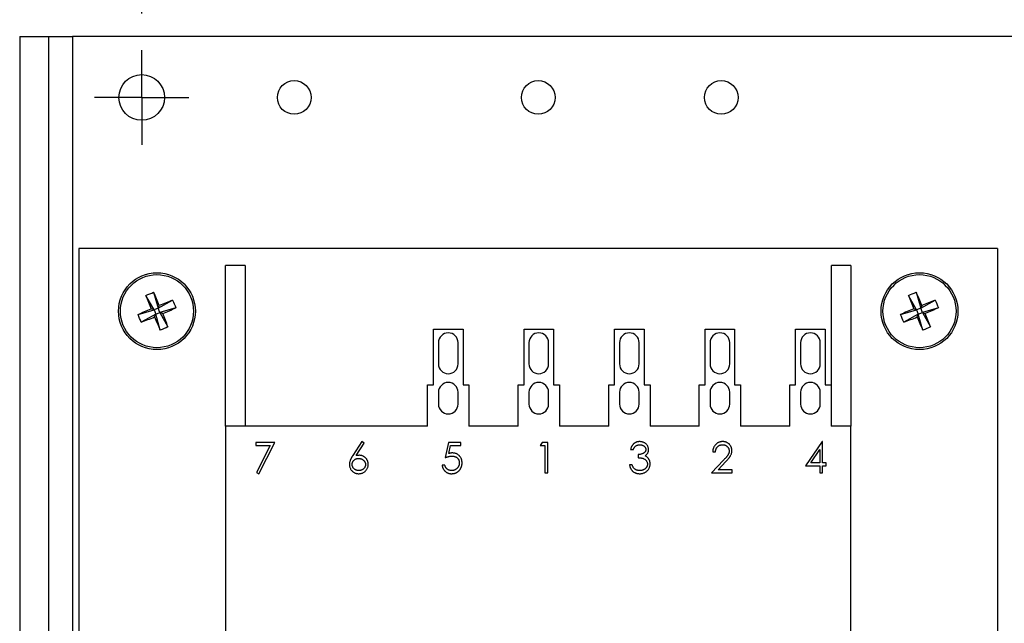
# Model space of a CAD drawing. Header units: inches. Extents: x 0.7 to 32.2, y 0.7 to 24.8.
# Tile 4 of 16: x 10.3 to 14.3, y 12.3 to 14.8. Entities that reach past the tile are written whole.
import ezdxf

# ---------------------------------------------------------------- set-up
doc = ezdxf.new("R2010")
doc.units = ezdxf.units.IN
doc.header["$LTSCALE"] = 3
doc.header["$MEASUREMENT"] = 0
doc.linetypes.add('CENTERX2', pattern=[0.8, 0.5, -0.1, 0.1, -0.1])
doc.layers.add('CENTER', color=40, linetype='CENTERX2')
doc.layers.add('DIMENSIONS', color=140, linetype='Continuous', lineweight=25)
doc.styles.add('SLDTEXTSTYLE0', font='TXT', dxfattribs={"width": 0.7})
doc.dimstyles.new('SLDDIMSTYLE3', dxfattribs={"dimtxt": 0.254883, "dimasz": 0.39, "dimexe": 0, "dimexo": 0.0625, "dimgap": 0.063721, "dimtad": 0, "dimtih": 1, "dimtoh": 1, "dimrnd": 1e-09, "dimzin": 4, "dimdsep": 46, "dimtxsty": 'SLDTEXTSTYLE0', "dimsah": 1, "dimcen": 0.09, "dimadec": 0, "dimazin": 1, "dimtfac": 1, "dimtofl": 0, "dimtmove": 0, "dimatfit": 3, "dimfxl": 0, "dimfrac": 2, "dimtolj": 1, "dimtzin": 12, "dimarcsym": 0})

# ---------------------------------------------------------------- blocks, each defined once
blk = doc.blocks.new('_D_3')
at = {"layer": 'DIMENSIONS'}
for p, q in [((10.7555, 14.806), (10.7555, 16.2686)), ((18.7555, 14.806), (18.7555, 16.2686)), ((10.7555, 15.8936), (13.9307, 15.8936)), ((14.2761, 15.8936), (14.1905, 15.8936)), ((14.1905, 15.8936), (14.1905, 15.4885)), ((15.2455, 15.8936), (15.3311, 15.8936)), ((15.3311, 15.8936), (15.3311, 15.4885)), ((18.7555, 15.8936), (15.5909, 15.8936)), ((14.1905, 15.4885), (14.2761, 15.4885)), ((15.3311, 15.4885), (15.2455, 15.4885))]:
    blk.add_line(p, q, dxfattribs=at)
for points in [[(10.7555, 15.8936), (11.1455, 15.8336), (11.1455, 15.9536)], [(18.7555, 15.8936), (18.3655, 15.9536), (18.3655, 15.8336)]]:
    blk.add_solid(points, dxfattribs=at)
at = {"layer": 'DIMENSIONS', "char_height": 0.25, "attachment_point": 1, "style": 'SLDTEXTSTYLE0'}
for s, insert in [('8.00', (14.3821, 16.2729)), ('203.2', (14.2761, 15.8108))]:
    blk.add_mtext(s, dxfattribs=dict(at, insert=insert))
blk = doc.blocks.new('_D_4')
at = {"layer": 'DIMENSIONS'}
for p, q in [((10.2555, 14.8625), (10.2555, 17.3464)), ((19.2555, 14.8625), (19.2555, 17.3464)), ((10.2555, 16.9714), (13.9307, 16.9714)), ((14.2761, 16.9714), (14.1905, 16.9714)), ((14.1905, 16.9714), (14.1905, 16.5663)), ((15.2455, 16.9714), (15.3311, 16.9714)), ((15.3311, 16.9714), (15.3311, 16.5663)), ((19.2555, 16.9714), (15.5909, 16.9714)), ((14.1905, 16.5663), (14.2761, 16.5663)), ((15.3311, 16.5663), (15.2455, 16.5663))]:
    blk.add_line(p, q, dxfattribs=at)
for points in [[(10.2555, 16.9714), (10.6455, 16.9114), (10.6455, 17.0314)], [(19.2555, 16.9714), (18.8655, 17.0314), (18.8655, 16.9114)]]:
    blk.add_solid(points, dxfattribs=at)
at = {"layer": 'DIMENSIONS', "char_height": 0.25, "attachment_point": 1, "style": 'SLDTEXTSTYLE0'}
for s, insert in [('9.00', (14.3821, 17.3507)), ('228.6', (14.2761, 16.8886))]:
    blk.add_mtext(s, dxfattribs=dict(at, insert=insert))
blk = doc.blocks.new('SW_CENTERMARKSYMBOL_3')
at = {"layer": 'CENTER', "color": 0}
for p, q in [((0, 0.1), (0, 0.1935)), ((0, 0), (0, 0.1)), ((-0.1, 0), (-0.1935, 0)), ((0, 0), (-0.1, 0)), ((0, 0), (0, -0.1)), ((0, 0), (0.1, 0)), ((0.1, 0), (0.1935, 0)), ((0, -0.1), (0, -0.1935))]:
    blk.add_line(p, q, dxfattribs=at)

msp = doc.modelspace()

# ---------------------------------------------------------------- linework, layer by layer
for p, q in [((10.2555, 14.7125), (10.2555, 10.082)), ((10.2555, 14.7125), (10.3736, 14.7125)), ((10.3736, 14.7125), (10.3736, 10.082)), ((10.3736, 14.7125), (10.472, 14.7125)), ((10.472, 14.7125), (10.472, 10.0836)), ((19.0389, 14.7125), (10.472, 14.7125)), ((14.2629, 13.8433), (10.4979, 13.8433)), ((10.4979, 13.8433), (10.4979, 10.8313)), ((14.2629, 13.8433), (14.2629, 10.8313)), ((11.1791, 13.7743), (11.0991, 13.7743)), ((11.0991, 13.1168), (11.0991, 13.7743)), ((11.1791, 13.7743), (11.1791, 13.1168)), ((13.6616, 13.7743), (13.5816, 13.7743)), ((13.5816, 13.1168), (13.5816, 13.7743)), ((13.6616, 13.7743), (13.6616, 13.1168)), ((10.8059, 13.5923), (10.7728, 13.6516)), ((10.8044, 13.6647), (10.8229, 13.5992)), ((13.9309, 13.5923), (13.8978, 13.6516)), ((13.9294, 13.6647), (13.9479, 13.5992)), ((10.8229, 13.5992), (10.8059, 13.5923)), ((10.8229, 13.5992), (10.8822, 13.6324)), ((10.8229, 13.5992), (10.8277, 13.611)), ((10.8298, 13.5823), (10.8229, 13.5992)), ((10.8953, 13.6007), (10.8298, 13.5823)), ((13.9479, 13.5992), (13.9309, 13.5923)), ((13.9479, 13.5992), (14.0072, 13.6324)), ((13.9527, 13.611), (13.9479, 13.5992)), ((13.9548, 13.5823), (13.9479, 13.5992)), ((14.0203, 13.6007), (13.9548, 13.5823)), ((10.7405, 13.5738), (10.8059, 13.5923)), ((10.8129, 13.5753), (10.7536, 13.5422)), ((10.8059, 13.5923), (10.7941, 13.5971)), ((10.8059, 13.5923), (10.8129, 13.5753)), ((10.808, 13.5635), (10.8129, 13.5753)), ((10.8129, 13.5753), (10.8298, 13.5823)), ((10.8313, 13.5099), (10.8129, 13.5753)), ((10.8416, 13.5774), (10.8298, 13.5823)), ((10.8298, 13.5823), (10.863, 13.523)), ((13.8655, 13.5738), (13.9309, 13.5923)), ((13.9379, 13.5753), (13.8786, 13.5422)), ((13.9191, 13.5971), (13.9309, 13.5923)), ((13.9309, 13.5923), (13.9379, 13.5753)), ((13.9379, 13.5753), (13.933, 13.5635)), ((13.9379, 13.5753), (13.9548, 13.5823)), ((13.9563, 13.5099), (13.9379, 13.5753)), ((13.9548, 13.5823), (13.988, 13.523)), ((13.9548, 13.5823), (13.9666, 13.5774)), ((11.9514, 13.2861), (11.9514, 13.5141)), ((11.9514, 13.5141), (12.0722, 13.5141)), ((12.0722, 13.5141), (12.0722, 13.2861)), ((12.3224, 13.2861), (12.3224, 13.5141)), ((12.3224, 13.5141), (12.4432, 13.5141)), ((12.4432, 13.5141), (12.4432, 13.2861)), ((12.6934, 13.2861), (12.6934, 13.5141)), ((12.6934, 13.5141), (12.8142, 13.5141)), ((12.8142, 13.5141), (12.8142, 13.2861)), ((13.0644, 13.2861), (13.0644, 13.5141)), ((13.0644, 13.5141), (13.1852, 13.5141)), ((13.1852, 13.5141), (13.1852, 13.2861)), ((13.4354, 13.2861), (13.4354, 13.5141)), ((13.4354, 13.5141), (13.5562, 13.5141)), ((13.5562, 13.5141), (13.5562, 13.2861)), ((11.9716, 13.4584), (11.9716, 13.3714)), ((12.052, 13.3714), (12.052, 13.4584)), ((12.3426, 13.4584), (12.3426, 13.3714)), ((12.423, 13.3714), (12.423, 13.4584)), ((12.7136, 13.4584), (12.7136, 13.3714)), ((12.794, 13.3714), (12.794, 13.4584)), ((13.0846, 13.4584), (13.0846, 13.3714)), ((13.165, 13.3714), (13.165, 13.4584)), ((13.4556, 13.4584), (13.4556, 13.3714)), ((13.536, 13.3714), (13.536, 13.4584)), ((11.9272, 13.1168), (11.9272, 13.2861)), ((11.9272, 13.2861), (11.9514, 13.2861)), ((12.0722, 13.2861), (12.0965, 13.2861)), ((12.0965, 13.2861), (12.0965, 13.1168)), ((12.2982, 13.1168), (12.2982, 13.2861)), ((12.2982, 13.2861), (12.3224, 13.2861)), ((12.4432, 13.2861), (12.4675, 13.2861)), ((12.4675, 13.2861), (12.4675, 13.1168)), ((12.6692, 13.1168), (12.6692, 13.2861)), ((12.6692, 13.2861), (12.6934, 13.2861)), ((12.8142, 13.2861), (12.8385, 13.2861)), ((12.8385, 13.2861), (12.8385, 13.1168)), ((13.0402, 13.1168), (13.0402, 13.2861)), ((13.0402, 13.2861), (13.0644, 13.2861)), ((13.1852, 13.2861), (13.2095, 13.2861)), ((13.2095, 13.2861), (13.2095, 13.1168)), ((13.4112, 13.1168), (13.4112, 13.2861)), ((13.4112, 13.2861), (13.4354, 13.2861)), ((13.5562, 13.2861), (13.5805, 13.2861)), ((13.5805, 13.2861), (13.5805, 13.1168)), ((11.9716, 13.2552), (11.9716, 13.2068)), ((12.052, 13.2068), (12.052, 13.2552)), ((12.3426, 13.2552), (12.3426, 13.2068)), ((12.423, 13.2068), (12.423, 13.2552)), ((12.7136, 13.2552), (12.7136, 13.2068)), ((12.794, 13.2068), (12.794, 13.2552)), ((13.0846, 13.2552), (13.0846, 13.2068)), ((13.165, 13.2068), (13.165, 13.2552)), ((13.4556, 13.2552), (13.4556, 13.2068)), ((13.536, 13.2068), (13.536, 13.2552)), ((11.1791, 13.1168), (11.0991, 13.1168)), ((11.0991, 13.1168), (11.0991, 11.5578)), ((11.9272, 13.1168), (11.1791, 13.1168)), ((12.2982, 13.1168), (12.0965, 13.1168)), ((12.6692, 13.1168), (12.4675, 13.1168)), ((13.0402, 13.1168), (12.8385, 13.1168)), ((13.4112, 13.1168), (13.2095, 13.1168)), ((13.5816, 13.1168), (13.5805, 13.1168)), ((13.6616, 13.1168), (13.5816, 13.1168)), ((13.6616, 11.5578), (13.6616, 13.1168)), ((11.2238, 13.05), (11.2238, 13.0372)), ((11.3007, 13.05), (11.2238, 13.05)), ((11.2238, 13.0372), (11.2817, 13.0372)), ((11.2817, 13.0372), (11.2253, 12.9271)), ((11.235, 12.9218), (11.3007, 13.05)), ((11.6581, 13.0532), (11.6208, 12.9961)), ((11.6337, 12.9959), (11.6667, 13.0464)), ((11.6667, 13.0464), (11.6581, 13.0532)), ((12.0122, 13.05), (11.9994, 12.9875)), ((12.0635, 13.05), (12.0122, 13.05)), ((12.0143, 13.0043), (12.021, 13.0372)), ((12.021, 13.0372), (12.0635, 13.0372)), ((12.0635, 13.0372), (12.0635, 13.05)), ((12.3962, 13.05), (12.3888, 13.0372)), ((12.3888, 13.0372), (12.4081, 13.0372)), ((12.4193, 13.05), (12.3962, 13.05)), ((12.4081, 13.0372), (12.4081, 12.925)), ((12.4193, 12.925), (12.4193, 13.05)), ((13.5436, 13.0532), (13.4754, 12.9538)), ((13.5459, 13.0532), (13.5436, 13.0532)), ((13.5459, 12.9666), (13.5459, 13.0532)), ((12.759, 13.0211), (12.7702, 13.0211)), ((12.7895, 13.0003), (12.7895, 12.9875)), ((13.0956, 13.0115), (13.1068, 13.0115)), ((13.4974, 12.9666), (13.5347, 13.0209)), ((13.5347, 13.0209), (13.5347, 12.9666)), ((11.9978, 12.957), (11.9866, 12.957)), ((12.7654, 12.9586), (12.7542, 12.9586)), ((13.1392, 12.9767), (13.0908, 12.925)), ((13.1175, 12.9378), (13.1488, 12.9712)), ((13.4754, 12.9538), (13.5347, 12.9538)), ((13.5347, 12.9666), (13.4974, 12.9666)), ((13.5347, 12.9538), (13.5347, 12.925)), ((13.5603, 12.9666), (13.5459, 12.9666)), ((13.5459, 12.925), (13.5459, 12.9538)), ((13.5459, 12.9538), (13.5603, 12.9538)), ((13.5603, 12.9538), (13.5603, 12.9666)), ((11.2253, 12.9271), (11.235, 12.9218)), ((12.4081, 12.925), (12.4193, 12.925)), ((13.0908, 12.925), (13.1757, 12.925)), ((13.1757, 12.9378), (13.1175, 12.9378)), ((13.1757, 12.925), (13.1757, 12.9378)), ((13.5347, 12.925), (13.5459, 12.925))]:
    msp.add_line(p, q)
for centre, radius in [((10.7555, 14.4625), 0.0935), ((11.3805, 14.4625), 0.0689), ((12.3805, 14.4625), 0.0689), ((13.1305, 14.4625), 0.0689), ((10.8179, 13.5873), 0.1575), ((10.8179, 13.5873), 0.1496), ((13.9429, 13.5873), 0.1575), ((13.9429, 13.5873), 0.1496)]:
    msp.add_circle(centre, radius)
for centre, start, end in [((12.0118, 13.4584), 0, 180), ((12.3828, 13.4584), 0, 180), ((12.7538, 13.4584), 0, 180), ((13.1248, 13.4584), 0, 180), ((13.4958, 13.4584), 0, 180), ((12.0118, 13.3714), 180, 0), ((12.3828, 13.3714), 180, 0), ((12.7538, 13.3714), 180, 0), ((13.1248, 13.3714), 180, 0), ((13.4958, 13.3714), 180, 0), ((12.0118, 13.2552), 0, 180), ((12.3828, 13.2552), 0, 180), ((12.7538, 13.2552), 0, 180), ((13.1248, 13.2552), 0, 180), ((13.4958, 13.2552), 0, 180), ((12.0118, 13.2068), 180, 0), ((12.3828, 13.2068), 180, 0), ((12.7538, 13.2068), 180, 0), ((13.1248, 13.2068), 180, 0), ((13.4958, 13.2068), 180, 0)]:
    msp.add_arc(centre, 0.0402, start, end)
for points in [[(10.7728, 13.6516), (10.7831, 13.6565), (10.7937, 13.6608), (10.8044, 13.6647)], [(10.7728, 13.6516), (10.7795, 13.6338), (10.7866, 13.6156), (10.7941, 13.5971)], [(10.8277, 13.611), (10.82, 13.6294), (10.8122, 13.6473), (10.8044, 13.6647)], [(13.8978, 13.6516), (13.9081, 13.6565), (13.9187, 13.6608), (13.9294, 13.6647)], [(13.8978, 13.6516), (13.9045, 13.6338), (13.9116, 13.6156), (13.9191, 13.5971)], [(13.9527, 13.611), (13.945, 13.6294), (13.9372, 13.6473), (13.9294, 13.6647)], [(10.8822, 13.6324), (10.8644, 13.6256), (10.8462, 13.6185), (10.8277, 13.611)], [(10.8416, 13.5774), (10.86, 13.5852), (10.8779, 13.5929), (10.8953, 13.6007)], [(10.8822, 13.6324), (10.8871, 13.622), (10.8914, 13.6115), (10.8953, 13.6007)], [(14.0072, 13.6324), (13.9894, 13.6256), (13.9712, 13.6185), (13.9527, 13.611)], [(14.0203, 13.6007), (14.0029, 13.5929), (13.985, 13.5852), (13.9666, 13.5774)], [(14.0072, 13.6324), (14.0121, 13.622), (14.0164, 13.6115), (14.0203, 13.6007)], [(10.7405, 13.5738), (10.7579, 13.5816), (10.7758, 13.5894), (10.7941, 13.5971)], [(10.7536, 13.5422), (10.7487, 13.5525), (10.7444, 13.5631), (10.7405, 13.5738)], [(10.7536, 13.5422), (10.7714, 13.5489), (10.7895, 13.556), (10.808, 13.5635)], [(10.808, 13.5635), (10.8158, 13.5452), (10.8235, 13.5273), (10.8313, 13.5099)], [(10.863, 13.523), (10.8562, 13.5408), (10.8491, 13.5589), (10.8416, 13.5774)], [(13.9191, 13.5971), (13.9008, 13.5894), (13.8829, 13.5816), (13.8655, 13.5738)], [(13.8786, 13.5422), (13.8737, 13.5525), (13.8694, 13.5631), (13.8655, 13.5738)], [(13.8786, 13.5422), (13.8964, 13.5489), (13.9145, 13.556), (13.933, 13.5635)], [(13.933, 13.5635), (13.9408, 13.5452), (13.9485, 13.5273), (13.9563, 13.5099)], [(13.988, 13.523), (13.9812, 13.5408), (13.9741, 13.5589), (13.9666, 13.5774)], [(10.863, 13.523), (10.8526, 13.5181), (10.8421, 13.5138), (10.8313, 13.5099)], [(13.988, 13.523), (13.9776, 13.5181), (13.9671, 13.5138), (13.9563, 13.5099)]]:
    msp.add_open_spline(points, degree=3)
for points, knots in [([(12.7962, 13.0532), (12.7951, 13.0532), (12.7929, 13.0531), (12.7897, 13.0527), (12.7865, 13.052), (12.7835, 13.0512), (12.7806, 13.05), (12.7778, 13.0485), (12.7751, 13.0469), (12.7725, 13.0449), (12.7701, 13.0427), (12.7679, 13.0403), (12.7659, 13.0376), (12.7641, 13.0348), (12.7625, 13.0317), (12.7612, 13.0284), (12.7599, 13.0248), (12.7593, 13.0224), (12.759, 13.0211)], [0, 0, 0, 0, 0.062835, 0.123746, 0.183573, 0.242729, 0.301378, 0.359848, 0.419006, 0.479175, 0.539884, 0.601255, 0.663111, 0.726043, 0.791015, 0.858023, 0.927375, 1, 1, 1, 1]), ([(12.7702, 13.0211), (12.7706, 13.022), (12.7713, 13.0236), (12.7726, 13.0259), (12.7738, 13.0281), (12.7752, 13.03), (12.7765, 13.0318), (12.778, 13.0334), (12.7795, 13.0348), (12.7816, 13.0364), (12.7844, 13.038), (12.7882, 13.0394), (12.7922, 13.0402), (12.795, 13.0403), (12.7964, 13.0404)], [0, 0, 0, 0, 0.079943, 0.155331, 0.226366, 0.294702, 0.359396, 0.420552, 0.479182, 0.536234, 0.648184, 0.760315, 0.877288, 1, 1, 1, 1]), ([(12.8327, 13.0207), (12.8327, 13.0221), (12.8326, 13.0248), (12.8316, 13.0289), (12.8301, 13.0328), (12.8281, 13.0367), (12.8255, 13.0403), (12.8224, 13.0435), (12.8188, 13.0464), (12.8148, 13.0488), (12.8104, 13.0507), (12.8058, 13.0521), (12.8011, 13.053), (12.7979, 13.0531), (12.7962, 13.0532)], [0, 0, 0, 0, 0.075988, 0.151674, 0.229179, 0.309803, 0.391886, 0.474253, 0.558114, 0.645369, 0.733907, 0.82146, 0.909746, 1, 1, 1, 1]), ([(12.7964, 13.0404), (12.7973, 13.0403), (12.799, 13.0403), (12.8016, 13.04), (12.804, 13.0396), (12.8063, 13.0389), (12.8085, 13.0381), (12.8106, 13.0371), (12.8126, 13.0359), (12.8144, 13.0346), (12.8161, 13.0331), (12.8175, 13.0315), (12.8188, 13.0299), (12.8198, 13.0282), (12.8206, 13.0264), (12.8211, 13.0246), (12.8215, 13.0227), (12.8215, 13.0214), (12.8215, 13.0208)], [0, 0, 0, 0, 0.075072, 0.147677, 0.217498, 0.284969, 0.351483, 0.416689, 0.481138, 0.545824, 0.609005, 0.669091, 0.726699, 0.781924, 0.836753, 0.890034, 0.944725, 1, 1, 1, 1]), ([(13.1363, 13.0532), (13.1349, 13.0531), (13.1322, 13.0531), (13.1282, 13.0525), (13.1243, 13.0516), (13.1206, 13.0503), (13.1171, 13.0486), (13.1138, 13.0466), (13.1106, 13.0443), (13.1076, 13.0415), (13.1049, 13.0385), (13.1025, 13.0352), (13.1005, 13.0318), (13.0988, 13.0281), (13.0974, 13.0243), (13.0965, 13.0202), (13.0958, 13.0159), (13.0956, 13.013), (13.0956, 13.0115)], [0, 0, 0, 0, 0.06445, 0.126725, 0.187421, 0.247417, 0.306749, 0.366595, 0.427749, 0.490235, 0.553031, 0.614805, 0.676505, 0.738096, 0.801021, 0.864897, 0.931209, 1, 1, 1, 1]), ([(13.1068, 13.0115), (13.1069, 13.0126), (13.1071, 13.0148), (13.1077, 13.0179), (13.1085, 13.0209), (13.1095, 13.0237), (13.1108, 13.0262), (13.1122, 13.0286), (13.1139, 13.0308), (13.1158, 13.0328), (13.1178, 13.0346), (13.12, 13.0361), (13.1223, 13.0374), (13.1248, 13.0385), (13.1273, 13.0393), (13.13, 13.0399), (13.1329, 13.0403), (13.1348, 13.0403), (13.1358, 13.0404)], [0, 0, 0, 0, 0.073648, 0.143686, 0.210962, 0.275557, 0.338064, 0.399311, 0.4594, 0.51934, 0.579024, 0.637809, 0.695959, 0.754122, 0.813113, 0.873453, 0.935561, 1, 1, 1, 1]), ([(13.1358, 13.0404), (13.1367, 13.0403), (13.1385, 13.0403), (13.1412, 13.0399), (13.1438, 13.0394), (13.1463, 13.0385), (13.1486, 13.0375), (13.1509, 13.0362), (13.153, 13.0346), (13.155, 13.0329), (13.1569, 13.031), (13.1585, 13.029), (13.1598, 13.0269), (13.161, 13.0247), (13.1618, 13.0224), (13.1624, 13.02), (13.1628, 13.0176), (13.1628, 13.0159), (13.1629, 13.015)], [0, 0, 0, 0, 0.068027, 0.133505, 0.19695, 0.26027, 0.322741, 0.384982, 0.448465, 0.513424, 0.578224, 0.640011, 0.700094, 0.760067, 0.819012, 0.877878, 0.938035, 1, 1, 1, 1]), ([(13.1741, 13.016), (13.1741, 13.0173), (13.174, 13.0197), (13.1735, 13.0233), (13.1727, 13.0267), (13.1716, 13.0301), (13.17, 13.0333), (13.1682, 13.0364), (13.1661, 13.0394), (13.1637, 13.0421), (13.161, 13.0448), (13.1581, 13.047), (13.1549, 13.0489), (13.1516, 13.0505), (13.1481, 13.0517), (13.1443, 13.0525), (13.1404, 13.0531), (13.1377, 13.0531), (13.1363, 13.0532)], [0, 0, 0, 0, 0.06271, 0.123347, 0.183401, 0.242828, 0.302097, 0.36242, 0.423725, 0.487032, 0.550491, 0.612709, 0.674265, 0.73617, 0.799211, 0.863483, 0.930525, 1, 1, 1, 1]), ([(11.6208, 12.9961), (11.6201, 12.9952), (11.6189, 12.9933), (11.6171, 12.9905), (11.6156, 12.9878), (11.6141, 12.9852), (11.6128, 12.9827), (11.6117, 12.9804), (11.6107, 12.9781), (11.6096, 12.9753), (11.6085, 12.9718), (11.6075, 12.9677), (11.6069, 12.9637), (11.6068, 12.9611), (11.6068, 12.9598)], [0, 0, 0, 0, 0.087622, 0.171402, 0.250166, 0.325701, 0.396343, 0.462726, 0.525528, 0.584189, 0.694724, 0.800274, 0.902182, 1, 1, 1, 1]), ([(11.6466, 12.9971), (11.6445, 12.997), (11.6402, 12.9969), (11.6359, 12.9962), (11.6337, 12.9959)], [0, 0, 0, 0, 0.487341, 1, 1, 1, 1]), ([(11.6837, 12.9601), (11.6837, 12.9613), (11.6836, 12.9639), (11.6831, 12.9676), (11.6822, 12.9711), (11.6811, 12.9745), (11.6795, 12.9777), (11.6777, 12.9808), (11.6755, 12.9837), (11.673, 12.9864), (11.6702, 12.9889), (11.6673, 12.9911), (11.6642, 12.9929), (11.661, 12.9945), (11.6576, 12.9957), (11.6541, 12.9965), (11.6504, 12.997), (11.6479, 12.9971), (11.6466, 12.9971)], [0, 0, 0, 0, 0.065659, 0.129258, 0.191437, 0.252717, 0.31332, 0.37449, 0.436909, 0.500928, 0.564976, 0.627137, 0.688454, 0.749057, 0.809933, 0.871595, 0.934769, 1, 1, 1, 1]), ([(11.9994, 12.9875), (12.0007, 12.988), (12.0033, 12.989), (12.0071, 12.9903), (12.0108, 12.9914), (12.0143, 12.9923), (12.0177, 12.993), (12.0209, 12.9935), (12.024, 12.9938), (12.026, 12.9939), (12.027, 12.9939)], [0, 0, 0, 0, 0.149642, 0.291099, 0.426212, 0.553498, 0.6749, 0.788977, 0.897797, 1, 1, 1, 1]), ([(12.029, 13.0067), (12.0279, 13.0067), (12.0255, 13.0066), (12.0219, 13.0061), (12.0181, 13.0053), (12.0156, 13.0046), (12.0143, 13.0043)], [0, 0, 0, 0, 0.226027, 0.467099, 0.724932, 1, 1, 1, 1]), ([(12.027, 12.9939), (12.0281, 12.9939), (12.0303, 12.9938), (12.0334, 12.9935), (12.0364, 12.9929), (12.0393, 12.992), (12.0419, 12.9909), (12.0445, 12.9896), (12.0468, 12.9881), (12.0489, 12.9863), (12.0508, 12.9843), (12.0525, 12.9822), (12.0539, 12.9799), (12.0551, 12.9774), (12.056, 12.9748), (12.0567, 12.9721), (12.057, 12.9693), (12.0571, 12.9673), (12.0571, 12.9663)], [0, 0, 0, 0, 0.072963, 0.141945, 0.208532, 0.272587, 0.335035, 0.395882, 0.4567, 0.517313, 0.577339, 0.63623, 0.69437, 0.752784, 0.81164, 0.872084, 0.934649, 1, 1, 1, 1]), ([(12.0683, 12.9658), (12.0683, 12.9673), (12.0682, 12.9701), (12.0677, 12.9743), (12.0668, 12.9783), (12.0656, 12.9821), (12.0641, 12.9857), (12.0621, 12.9891), (12.0598, 12.9923), (12.0572, 12.9953), (12.0544, 12.9979), (12.0513, 13.0003), (12.0481, 13.0023), (12.0446, 13.0039), (12.041, 13.0051), (12.0371, 13.006), (12.0331, 13.0066), (12.0304, 13.0067), (12.029, 13.0067)], [0, 0, 0, 0, 0.068955, 0.135222, 0.199238, 0.26174, 0.322744, 0.383933, 0.444896, 0.507119, 0.569232, 0.629629, 0.689185, 0.748719, 0.809106, 0.870606, 0.934192, 1, 1, 1, 1]), ([(12.8215, 13.0208), (12.8215, 13.0199), (12.8214, 13.0181), (12.8207, 13.0155), (12.8196, 13.013), (12.818, 13.0107), (12.816, 13.0085), (12.8134, 13.0065), (12.8102, 13.0047), (12.8066, 13.0032), (12.8027, 13.0019), (12.7985, 13.001), (12.794, 13.0004), (12.791, 13.0003), (12.7895, 13.0003)], [0, 0, 0, 0, 0.063304, 0.125941, 0.189323, 0.25633, 0.327065, 0.403838, 0.48835, 0.582426, 0.681973, 0.784213, 0.889834, 1, 1, 1, 1]), ([(12.8181, 12.995), (12.8193, 12.9958), (12.8216, 12.9973), (12.8245, 13.0001), (12.8271, 13.003), (12.8292, 13.0061), (12.8308, 13.0095), (12.8319, 13.013), (12.8326, 13.0168), (12.8327, 13.0194), (12.8327, 13.0207)], [0, 0, 0, 0, 0.136783, 0.265687, 0.389625, 0.509928, 0.62937, 0.749392, 0.871932, 1, 1, 1, 1]), ([(12.8317, 12.9843), (12.8308, 12.9854), (12.829, 12.9877), (12.8257, 12.9906), (12.8221, 12.9931), (12.8195, 12.9943), (12.8181, 12.995)], [0, 0, 0, 0, 0.249709, 0.496991, 0.74612, 1, 1, 1, 1]), ([(13.1629, 13.015), (13.1628, 13.0137), (13.1627, 13.011), (13.1618, 13.007), (13.1604, 13.0031), (13.1588, 12.9999), (13.1571, 12.9973), (13.1555, 12.9951), (13.1535, 12.9927), (13.1513, 12.9899), (13.1488, 12.987), (13.1459, 12.9838), (13.1427, 12.9803), (13.1404, 12.9779), (13.1392, 12.9767)], [0, 0, 0, 0, 0.088014, 0.174976, 0.2638, 0.355443, 0.406413, 0.465519, 0.533076, 0.609353, 0.693899, 0.787171, 0.889197, 1, 1, 1, 1]), ([(13.1488, 12.9712), (13.15, 12.9725), (13.1523, 12.9749), (13.1556, 12.9786), (13.1586, 12.982), (13.1612, 12.9852), (13.1636, 12.9882), (13.1657, 12.9911), (13.1674, 12.9937), (13.1694, 12.9969), (13.1713, 13.0008), (13.1729, 13.0058), (13.1739, 13.0108), (13.174, 13.0143), (13.1741, 13.016)], [0, 0, 0, 0, 0.09953, 0.192079, 0.277712, 0.357454, 0.429648, 0.495771, 0.555538, 0.608657, 0.707578, 0.804328, 0.901298, 1, 1, 1, 1]), ([(11.6068, 12.9598), (11.6068, 12.9581), (11.607, 12.9548), (11.6079, 12.9499), (11.6095, 12.9451), (11.6117, 12.9406), (11.6144, 12.9363), (11.6177, 12.9326), (11.6214, 12.9293), (11.6255, 12.9266), (11.63, 12.9245), (11.6347, 12.9229), (11.6396, 12.9219), (11.643, 12.9218), (11.6446, 12.9218)], [0, 0, 0, 0, 0.084361, 0.16749, 0.250533, 0.3354, 0.419627, 0.502172, 0.584085, 0.66726, 0.750434, 0.832948, 0.915665, 1, 1, 1, 1]), ([(11.618, 12.9594), (11.618, 12.9602), (11.6181, 12.9619), (11.6184, 12.9644), (11.619, 12.9667), (11.6198, 12.969), (11.6208, 12.9711), (11.6221, 12.9732), (11.6236, 12.9752), (11.6253, 12.977), (11.6272, 12.9787), (11.6292, 12.9802), (11.6314, 12.9815), (11.6337, 12.9825), (11.6361, 12.9833), (11.6387, 12.9839), (11.6415, 12.9842), (11.6433, 12.9842), (11.6443, 12.9843)], [0, 0, 0, 0, 0.063183, 0.123733, 0.183606, 0.242704, 0.301649, 0.36107, 0.422074, 0.484252, 0.547347, 0.609346, 0.670894, 0.73321, 0.796804, 0.862099, 0.929401, 1, 1, 1, 1]), ([(11.6452, 12.9346), (11.6443, 12.9346), (11.6425, 12.9347), (11.6398, 12.935), (11.6372, 12.9356), (11.6348, 12.9364), (11.6324, 12.9374), (11.6301, 12.9386), (11.628, 12.9401), (11.6259, 12.9418), (11.6241, 12.9436), (11.6225, 12.9456), (11.6211, 12.9477), (11.62, 12.9498), (11.6191, 12.9521), (11.6185, 12.9544), (11.6181, 12.9569), (11.618, 12.9585), (11.618, 12.9594)], [0, 0, 0, 0, 0.06795, 0.13326, 0.1978, 0.260846, 0.323319, 0.386282, 0.450062, 0.515208, 0.579641, 0.641817, 0.701692, 0.760769, 0.819254, 0.878738, 0.938158, 1, 1, 1, 1]), ([(11.6443, 12.9843), (11.6452, 12.9842), (11.6471, 12.9842), (11.6499, 12.9839), (11.6525, 12.9833), (11.6551, 12.9825), (11.6576, 12.9815), (11.6599, 12.9802), (11.6621, 12.9787), (11.6642, 12.977), (11.6662, 12.9752), (11.6678, 12.9732), (11.6693, 12.9712), (11.6705, 12.969), (11.6714, 12.9667), (11.672, 12.9644), (11.6724, 12.9619), (11.6725, 12.9602), (11.6725, 12.9594)], [0, 0, 0, 0, 0.068912, 0.135225, 0.200161, 0.263983, 0.327029, 0.390242, 0.454168, 0.519336, 0.58327, 0.645284, 0.705071, 0.763744, 0.821775, 0.880006, 0.938862, 1, 1, 1, 1]), ([(11.6446, 12.9218), (11.6464, 12.9218), (11.6498, 12.922), (11.6549, 12.9229), (11.6598, 12.9245), (11.6645, 12.9268), (11.6689, 12.9295), (11.6727, 12.9328), (11.676, 12.9365), (11.6788, 12.9406), (11.681, 12.9451), (11.6826, 12.9498), (11.6836, 12.9549), (11.6837, 12.9583), (11.6837, 12.9601)], [0, 0, 0, 0, 0.085972, 0.169956, 0.254217, 0.339243, 0.423978, 0.505828, 0.586636, 0.66771, 0.749601, 0.830875, 0.914052, 1, 1, 1, 1]), ([(11.6725, 12.9594), (11.6725, 12.9585), (11.6724, 12.9569), (11.672, 12.9544), (11.6714, 12.9521), (11.6705, 12.9498), (11.6694, 12.9477), (11.668, 12.9456), (11.6664, 12.9437), (11.6645, 12.9418), (11.6625, 12.9401), (11.6603, 12.9386), (11.6581, 12.9374), (11.6557, 12.9364), (11.6532, 12.9356), (11.6507, 12.935), (11.648, 12.9347), (11.6462, 12.9346), (11.6452, 12.9346)], [0, 0, 0, 0, 0.061853, 0.121284, 0.180778, 0.239273, 0.298641, 0.358186, 0.42076, 0.485205, 0.550362, 0.61365, 0.676623, 0.739108, 0.802165, 0.866717, 0.932038, 1, 1, 1, 1]), ([(11.9866, 12.957), (11.9868, 12.9558), (11.9872, 12.9532), (11.9881, 12.9496), (11.9892, 12.9461), (11.9907, 12.9429), (11.9924, 12.9398), (11.9943, 12.9368), (11.9965, 12.9341), (11.999, 12.9316), (12.0017, 12.9292), (12.0046, 12.9273), (12.0075, 12.9255), (12.0107, 12.9242), (12.014, 12.9231), (12.0174, 12.9223), (12.021, 12.9218), (12.0235, 12.9218), (12.0247, 12.9218)], [0, 0, 0, 0, 0.067653, 0.133197, 0.197015, 0.259289, 0.321332, 0.382658, 0.444117, 0.506477, 0.568385, 0.629234, 0.689363, 0.749276, 0.809764, 0.871292, 0.934579, 1, 1, 1, 1]), ([(12.0254, 12.9346), (12.0243, 12.9346), (12.0221, 12.9347), (12.0189, 12.9353), (12.0157, 12.9361), (12.0127, 12.9374), (12.0098, 12.9389), (12.0072, 12.9407), (12.0049, 12.9427), (12.0029, 12.9449), (12.0012, 12.9475), (11.9998, 12.9503), (11.9986, 12.9535), (11.9981, 12.9558), (11.9978, 12.957)], [0, 0, 0, 0, 0.084794, 0.168742, 0.253267, 0.338489, 0.422631, 0.503491, 0.581382, 0.65782, 0.735623, 0.818006, 0.905313, 1, 1, 1, 1]), ([(12.0247, 12.9218), (12.0258, 12.9218), (12.0278, 12.9218), (12.0309, 12.9221), (12.0338, 12.9225), (12.0367, 12.9231), (12.0395, 12.9239), (12.0421, 12.9249), (12.0447, 12.9259), (12.0472, 12.9273), (12.0496, 12.9287), (12.0518, 12.9303), (12.0539, 12.9321), (12.056, 12.934), (12.0578, 12.936), (12.0595, 12.9382), (12.0612, 12.9406), (12.0626, 12.9431), (12.064, 12.9457), (12.0651, 12.9484), (12.0661, 12.9511), (12.0669, 12.9539), (12.0675, 12.9568), (12.068, 12.9598), (12.0682, 12.9628), (12.0683, 12.9648), (12.0683, 12.9658)], [0, 0, 0, 0, 0.045086, 0.089255, 0.132243, 0.17425, 0.215459, 0.256062, 0.296449, 0.336771, 0.376906, 0.416433, 0.456138, 0.495926, 0.535754, 0.576076, 0.617285, 0.659151, 0.701562, 0.743702, 0.785445, 0.827446, 0.869882, 0.912566, 0.955986, 1, 1, 1, 1]), ([(12.0571, 12.9663), (12.0571, 12.9652), (12.057, 12.963), (12.0566, 12.9598), (12.0559, 12.9567), (12.0548, 12.9538), (12.0535, 12.9511), (12.0519, 12.9484), (12.05, 12.9459), (12.0478, 12.9436), (12.0454, 12.9415), (12.0429, 12.9397), (12.0403, 12.9381), (12.0375, 12.9368), (12.0346, 12.9358), (12.0317, 12.9351), (12.0286, 12.9347), (12.0264, 12.9346), (12.0254, 12.9346)], [0, 0, 0, 0, 0.06671, 0.130913, 0.19326, 0.254908, 0.316089, 0.377705, 0.440242, 0.504053, 0.568301, 0.630339, 0.691695, 0.751784, 0.81232, 0.873575, 0.935793, 1, 1, 1, 1]), ([(12.7542, 12.9586), (12.7545, 12.9572), (12.7551, 12.9543), (12.7563, 12.9502), (12.7577, 12.9463), (12.7594, 12.9427), (12.7613, 12.9394), (12.7635, 12.9364), (12.7659, 12.9336), (12.7685, 12.9311), (12.7713, 12.9289), (12.7743, 12.927), (12.7775, 12.9254), (12.7809, 12.9241), (12.7844, 12.923), (12.7881, 12.9223), (12.7919, 12.9219), (12.7946, 12.9218), (12.7959, 12.9218)], [0, 0, 0, 0, 0.073705, 0.143654, 0.210872, 0.275144, 0.337494, 0.398261, 0.457757, 0.51683, 0.575458, 0.633602, 0.691452, 0.749908, 0.809623, 0.871037, 0.934459, 1, 1, 1, 1]), ([(12.7752, 12.9413), (12.7747, 12.9418), (12.7736, 12.9428), (12.7722, 12.9444), (12.7708, 12.9463), (12.7695, 12.9484), (12.7684, 12.9506), (12.7673, 12.9531), (12.7663, 12.9558), (12.7657, 12.9577), (12.7654, 12.9586)], [0, 0, 0, 0, 0.104675, 0.213878, 0.328473, 0.44784, 0.574034, 0.708684, 0.85023, 1, 1, 1, 1]), ([(12.7895, 12.9875), (12.7907, 12.9874), (12.7931, 12.9873), (12.7965, 12.987), (12.7997, 12.9866), (12.8027, 12.9862), (12.8053, 12.9856), (12.8078, 12.9851), (12.81, 12.9844), (12.8126, 12.9834), (12.8154, 12.9819), (12.8186, 12.9798), (12.8213, 12.9772), (12.8237, 12.9743), (12.8256, 12.9712), (12.8269, 12.9679), (12.8278, 12.9645), (12.8279, 12.9622), (12.8279, 12.961)], [0, 0, 0, 0, 0.070672, 0.137142, 0.198508, 0.255312, 0.308108, 0.355945, 0.400116, 0.43977, 0.514023, 0.586164, 0.65712, 0.728766, 0.798965, 0.866515, 0.933091, 1, 1, 1, 1]), ([(12.7959, 12.9218), (12.7979, 12.9218), (12.8018, 12.9219), (12.8075, 12.923), (12.8129, 12.9246), (12.818, 12.9269), (12.8226, 12.9298), (12.8268, 12.9333), (12.8305, 12.9373), (12.8335, 12.9418), (12.836, 12.9467), (12.8378, 12.9517), (12.839, 12.9569), (12.8391, 12.9604), (12.8392, 12.9621)], [0, 0, 0, 0, 0.090252, 0.177522, 0.262564, 0.346964, 0.430315, 0.512398, 0.593965, 0.677391, 0.760381, 0.841078, 0.920352, 1, 1, 1, 1]), ([(12.8279, 12.961), (12.8279, 12.9602), (12.8279, 12.9584), (12.8274, 12.9559), (12.8268, 12.9534), (12.8258, 12.9511), (12.8246, 12.9488), (12.823, 12.9466), (12.8212, 12.9445), (12.8192, 12.9425), (12.817, 12.9406), (12.8145, 12.939), (12.8119, 12.9376), (12.8091, 12.9365), (12.8061, 12.9356), (12.8029, 12.935), (12.7996, 12.9347), (12.7973, 12.9346), (12.7961, 12.9346)], [0, 0, 0, 0, 0.05654, 0.112156, 0.167356, 0.222413, 0.278536, 0.335925, 0.39565, 0.458239, 0.521931, 0.585036, 0.649402, 0.71424, 0.781597, 0.851248, 0.923928, 1, 1, 1, 1]), ([(12.8392, 12.9621), (12.8391, 12.9631), (12.8391, 12.9651), (12.8387, 12.9681), (12.8381, 12.971), (12.8373, 12.9738), (12.8363, 12.9766), (12.835, 12.9792), (12.8335, 12.9819), (12.8323, 12.9835), (12.8317, 12.9843)], [0, 0, 0, 0, 0.127125, 0.252904, 0.376014, 0.498288, 0.621888, 0.745827, 0.871864, 1, 1, 1, 1]), ([(12.7961, 12.9346), (12.7951, 12.9346), (12.793, 12.9346), (12.7901, 12.935), (12.7872, 12.9355), (12.7846, 12.9363), (12.782, 12.9372), (12.7796, 12.9384), (12.7773, 12.9397), (12.7759, 12.9408), (12.7752, 12.9413)], [0, 0, 0, 0, 0.138687, 0.271392, 0.399873, 0.524096, 0.644337, 0.763822, 0.881729, 1, 1, 1, 1])]:
    msp.add_open_spline(points, degree=3, knots=knots)

# ---------------------------------------------------------------- block references
at = {"layer": 'CENTER'}
msp.add_blockref('SW_CENTERMARKSYMBOL_3', (10.7555, 14.4625), dxfattribs=at)

# ---------------------------------------------------------------- dimensions: what is measured, and where the dimension line sits
at = {"layer": 'DIMENSIONS'}
for base, p1, p2, picture, middle in [((19.2555, 16.9714), (10.2555, 14.7125), (19.2555, 14.7125), '_D_4', (14.7608, 16.9714)), ((10.7555, 15.8936), (18.7555, 14.656), (10.7555, 14.656), '_D_3', (14.7608, 15.8936))]:
    dim = msp.add_linear_dim(base=base, p1=p1, p2=p2, dimstyle='SLDDIMSTYLE3', dxfattribs=at)
    dim.commit()
    dim.dimension.update_dxf_attribs({"geometry": picture, "text_midpoint": middle, "dimtype": 160})

doc.saveas('drawing.dxf')
